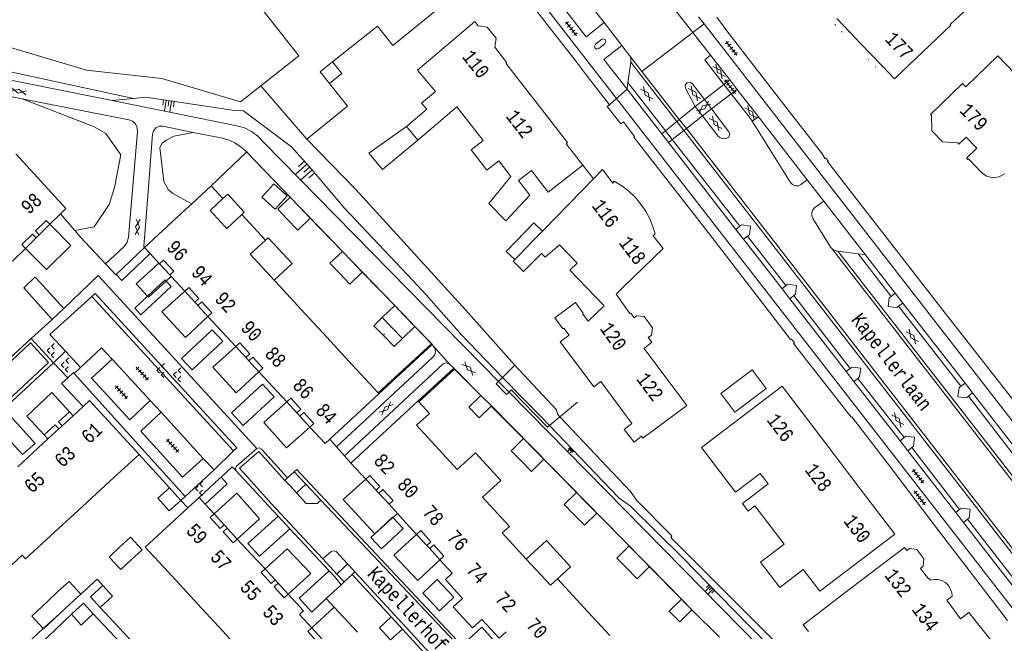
# Model space of a CAD drawing. Header units: metres. Extents: x 196790 to 198335, y 354523 to 356036.
# Tile 43 of 105: x 197408 to 197535, y 354976 to 355054. Entities that reach past the tile are written whole.
import ezdxf

# ---------------------------------------------------------------- set-up
doc = ezdxf.new("R2010")
doc.units = ezdxf.units.M
for name, pattern in [('DGN Style 1', [1.160006, 0.00193, -1.158076]), ('DGN Style 2', [186.027128, 111.616277, -74.410851]), ('DGN Style 3', [260.437979, 186.027128, -74.410851])]:
    doc.linetypes.add(name, pattern=pattern)
for name, color, linetype, lineweight in [('afdak', 252, 'DGN Style 2', 18), ('bij- of bedrijfsgebouw', 252, 'Continuous', 18), ('carport', 252, 'Continuous', 18), ('cultuurscheiding', 252, 'Continuous', 18), ('functiescheiding', 252, 'Continuous', 18), ('heg of haag', 252, 'Continuous', 18), ('hoofdgebouw', 252, 'Continuous', 18), ('hoofdgebouw maaiveld', 252, 'Continuous', 18), ('huisnummer BAG', 252, 'Continuous', 18), ('kant asfaltverharding', 252, 'Continuous', 18), ('kant keiverharding', 252, 'Continuous', 18), ('kant klinkerverharding', 252, 'Continuous', 18), ('kant muur (extern)', 252, 'Continuous', 18), ('kant tegelverharding', 252, 'Continuous', 18), ('molgoot', 252, 'DGN Style 3', 18), ('overbouw', 252, 'Continuous', 18), ('overig WOZ', 252, 'DGN Style 1', 18), ('overige afscheidingen', 252, 'Continuous', 18), ('schutting', 252, 'Continuous', 18), ('straatnaam', 252, 'Continuous', 18), ('taludlijn', 252, 'Continuous', 18), ('taludsymbool', 252, 'Continuous', 18), ('tussenmuur WOZ', 252, 'DGN Style 1', 18), ('verh asfaltsymbool', 2, 'Continuous', 0), ('verh keisymbool', 2, 'Continuous', 0), ('verh tegelsymbool', 2, 'Continuous', 0), ('vlakafsluiter grijs', 252, 'DGN Style 2', 18), ('vlakafsluiter groen', 252, 'DGN Style 2', 18)]:
    doc.layers.add(name, color=color, linetype=linetype, lineweight=lineweight)
doc.styles.add('Style-Courier New', font='cour.ttf')

# ---------------------------------------------------------------- blocks, each defined once
blk = doc.blocks.new('TA')
at = {"layer": 'taludsymbool', "linetype": 'Continuous', "lineweight": 0}
for p, q in [((-0.5, 0), (-0.5, -0.5)), ((-0.25, 0), (-0.25, -1)), ((0, 0), (0, -0.5)), ((0.25, 0), (0.25, -1)), ((0.5, 0), (0.5, -0.5))]:
    blk.add_line(p, q, dxfattribs=at)
blk = doc.blocks.new('S612')
at = {"layer": 'verh asfaltsymbool', "color": 252}
for p, q in [((-0.99, -0.26), (0.01, 0.24)), ((0.01, -0.26), (-0.99, 0.24)), ((0.01, 0.24), (1.01, -0.26)), ((1.01, 0.24), (0.01, -0.26))]:
    blk.add_line(p, q, dxfattribs=at)
blk = doc.blocks.new('S651')
at = {"layer": 'verh keisymbool', "color": 7, "linetype": 'Continuous', "lineweight": 0}
for p, q in [((-0.41, 0.75), (-0.41, 0.25)), ((0.09, 0.25), (-0.41, 0.25)), ((-0.41, -0.05), (-0.41, -0.55)), ((-0.41, -0.55), (0.09, -0.55)), ((0.39, -0.05), (0.39, -0.55)), ((0.39, -0.55), (0.89, -0.55))]:
    blk.add_line(p, q, dxfattribs=at)
at = {"layer": 'verh keisymbool', "color": 7, "linetype": 'Continuous', "lineweight": 0, "flags": 128}
blk.add_lwpolyline([(-0.41, -0.05), (-0.41, -0.05), (-0.41, -0.55), (-0.41, -0.55), (-0.41, -0.05)], close=True, dxfattribs=at)
blk = doc.blocks.new('S642')
at = {"layer": 'verh tegelsymbool', "color": 252}
for p, q in [((-1.12, 0), (1.12, 0)), ((-0.9, -0.25), (-0.9, 0.25)), ((-0.45, -0.25), (-0.45, 0.25)), ((0, -0.25), (0, 0.25)), ((0.45, -0.25), (0.45, 0.25)), ((0.9, -0.25), (0.9, 0.25))]:
    blk.add_line(p, q, dxfattribs=at)

msp = doc.modelspace()

# ---------------------------------------------------------------- linework, layer by layer
at = {"layer": 'afdak'}
for p, q in [((197439.215, 355031.491), (197440.762, 355033.202)), ((197440.762, 355033.202), (197442.449, 355031.678)), ((197440.902, 355029.966), (197439.215, 355031.491)), ((197442.449, 355031.678), (197440.902, 355029.966))]:
    msp.add_line(p, q, dxfattribs=at)
at = {"layer": 'afdak', "flags": 128}
for points in [[(197447.911, 355046.151), (197449.51, 355047.423), (197448.315, 355048.925)], [(197459.288, 355038.868), (197454.774, 355035.053), (197452.989, 355037.165), (197457.829, 355040.594)], [(197434.187, 355031.313), (197434.803, 355031.889), (197436.938, 355029.573), (197436.624, 355029.279)], [(197471.798, 355023.454), (197470.713, 355024.494), (197474.25, 355028.182), (197475.359, 355027.118)], [(197439.678, 355025.967), (197440.016, 355026.279), (197443.1, 355022.933), (197440.799, 355020.812)], [(197454.73, 355015.989), (197453.641, 355014.94), (197454.836, 355013.7)], [(197454.836, 355013.7), (197456.241, 355012.24), (197457.33, 355013.289)], [(197473.294, 354984.854), (197475.876, 354987.242), (197478.991, 354983.875), (197477.317, 354982.327)]]:
    msp.add_lwpolyline(points, dxfattribs=at)
at = {"layer": 'bij- of bedrijfsgebouw'}
for p, q in [((197444.037, 355030.252), (197442.835, 355031.499)), ((197445.437, 355028.8), (197444.037, 355030.252)), ((197450.768, 355023.278), (197449.577, 355024.52)), ((197452.149, 355021.839), (197450.768, 355023.278)), ((197456.329, 355017.529), (197454.73, 355015.989)), ((197457.506, 355016.311), (197456.329, 355017.529)), ((197454.73, 355015.989), (197455.906, 355014.768)), ((197458.929, 355014.84), (197457.506, 355016.311)), ((197455.906, 355014.768), (197457.33, 355013.289)), ((197457.33, 355013.289), (197458.929, 355014.84)), ((197474.173, 354999.124), (197472.928, 355000.388)), ((197475.558, 354997.718), (197474.173, 354999.124)), ((197428.753, 354992.416), (197427.293, 354994.04)), ((197480.885, 354992.297), (197479.747, 354993.458)), ((197482.366, 354990.787), (197480.885, 354992.297)), ((197487.696, 354985.368), (197486.533, 354986.555)), ((197489.152, 354983.884), (197487.696, 354985.368)), ((197412.953, 354980.7), (197411.601, 354979.447)), ((197414.463, 354979.059), (197415.862, 354980.345)), ((197494.617, 354978.31), (197493.279, 354979.672)), ((197413.111, 354977.816), (197414.463, 354979.059))]:
    msp.add_line(p, q, dxfattribs=at)
at = {"layer": 'bij- of bedrijfsgebouw', "flags": 128}
for points in [[(197442.835, 355031.499), (197441.245, 355029.958), (197442.443, 355028.715)], [(197442.443, 355028.715), (197443.846, 355027.259), (197445.437, 355028.8)], [(197449.577, 355024.52), (197447.978, 355022.979), (197449.165, 355021.732)], [(197449.165, 355021.732), (197450.548, 355020.279), (197452.149, 355021.839)], [(197478.131, 355014.629), (197478.011, 355014.539), (197476.967, 355015.931), (197479.623, 355017.923), (197480.643, 355016.563), (197480.547, 355016.491)], [(197498.362, 355006.181), (197502.39, 355009.245), (197504.218, 355006.841), (197500.191, 355003.777), (197498.362, 355006.181)], [(197467.439, 355005.949), (197465.899, 355004.438), (197467.204, 355003.069), (197468.754, 355004.546)], [(197468.754, 355004.546), (197468.798, 355004.588), (197467.439, 355005.949)], [(197472.928, 355000.388), (197471.349, 354998.827), (197472.574, 354997.583)], [(197472.574, 354997.583), (197473.979, 354996.157), (197475.558, 354997.718)], [(197427.293, 354994.04), (197425.803, 354992.701), (197427.263, 354991.076), (197428.753, 354992.416)], [(197479.747, 354993.458), (197478.158, 354991.906), (197479.299, 354990.742)], [(197479.299, 354990.742), (197480.786, 354989.225), (197482.366, 354990.787)], [(197420.862, 354986.375), (197422.279, 354987.682), (197423.778, 354986.052), (197422.363, 354984.742)], [(197420.862, 354986.375), (197419.505, 354985.123), (197421.014, 354983.493), (197422.363, 354984.742)], [(197486.533, 354986.555), (197484.955, 354984.993), (197486.111, 354983.814)], [(197486.111, 354983.814), (197487.573, 354982.322), (197489.152, 354983.884)], [(197415.862, 354980.345), (197414.341, 354981.986), (197412.953, 354980.7)], [(197418.375, 354978.625), (197417.114, 354979.997), (197418.701, 354981.454)], [(197418.701, 354981.454), (197419.962, 354980.082), (197418.375, 354978.625)], [(197411.023, 354975.896), (197409.544, 354977.496), (197411.601, 354979.447)], [(197414.645, 354977.744), (197416.19, 354979.169), (197417.471, 354977.78)], [(197493.279, 354979.672), (197491.71, 354978.123), (197493.069, 354976.763), (197494.617, 354978.31)], [(197413.111, 354977.816), (197411.04, 354975.877), (197411.023, 354975.896)], [(197417.471, 354977.78), (197415.926, 354976.356), (197414.645, 354977.744)]]:
    msp.add_lwpolyline(points, dxfattribs=at)
at = {"layer": 'carport'}
for p, q in [((197426.875, 355020.696), (197427.509, 355021.279)), ((197456.075, 354990.205), (197456.668, 354990.745)), ((197453.751, 354988.089), (197456.075, 354990.205)), ((197453.749, 354988.091), (197453.75, 354988.09)), ((197453.75, 354988.09), (197453.751, 354988.089)), ((197448.523, 354978.676), (197445.626, 354976)), ((197451.543, 354975.448), (197448.523, 354978.676))]:
    msp.add_line(p, q, dxfattribs=at)
at = {"layer": 'carport', "flags": 128}
for points in [[(197411.879, 355028.009), (197414.568, 355025.292), (197411.426, 355022.183), (197408.737, 355024.9)], [(197425.908, 355023.016), (197422.994, 355020.337), (197424.475, 355018.726)], [(197424.475, 355018.726), (197424.593, 355018.598), (197426.875, 355020.696)], [(197429.259, 355019.382), (197426.298, 355016.726), (197429.36, 355013.406), (197432.255, 355016.132)], [(197435.835, 355012.25), (197432.87, 355009.59), (197435.893, 355006.299), (197438.831, 355009)], [(197414.393, 355003.842), (197412.122, 355006.314), (197408.917, 355003.269), (197411.141, 355000.849)], [(197442.404, 355005.125), (197439.448, 355002.474), (197442.398, 354999.201), (197445.4, 355001.875)], [(197452.61, 354995.171), (197449.674, 354992.514), (197453.749, 354988.091)], [(197436.031, 354987.414), (197438.903, 354990.044), (197435.959, 354993.341), (197433.057, 354990.684)], [(197459.149, 354988.023), (197456.208, 354985.348), (197459.308, 354982.081), (197462.149, 354984.777)], [(197442.595, 354980.327), (197445.494, 354982.983), (197442.461, 354986.198), (197439.619, 354983.595)]]:
    msp.add_lwpolyline(points, dxfattribs=at)
at = {"layer": 'cultuurscheiding'}
for p, q in [((197429.302, 354992.921), (197414.996, 355008.793)), ((197443.654, 354993.389), (197444.877, 354994.5)), ((197449.879, 354983.911), (197450.23, 354984.223)), ((197448.869, 354982.927), (197449.879, 354983.911))]:
    msp.add_line(p, q, dxfattribs=at)
at = {"layer": 'cultuurscheiding', "flags": 128}
for points in [[(197415.074, 355027.218), (197417.571, 355027.697), (197419.536, 355030.575), (197420.204, 355032.733), (197421.043, 355036.939), (197419.082, 355039.716), (197417.502, 355040.632), (197408.317, 355044.17)], [(197430.183, 355030.655), (197427.747, 355031.995), (197427.112, 355032.489), (197426.557, 355033.502), (197426.068, 355037.905), (197426.331, 355038.45), (197426.855, 355038.865), (197427.844, 355039.363), (197430.363, 355039.858)]]:
    msp.add_lwpolyline(points, dxfattribs=at)
at = {"layer": 'functiescheiding'}
for p, q in [((197494.767, 355052.728), (197486.326, 355063.444)), ((197496.243, 355044.084), (197498.752, 355046.043)), ((197496.243, 355044.084), (197497.171, 355042.899)), ((197497.171, 355042.899), (197499.691, 355044.838)), ((197495.062, 355043.2), (197493.01, 355041.52)), ((197495.062, 355043.2), (197496.023, 355041.994)), ((197493.01, 355041.52), (197492.688, 355041.256)), ((197496.023, 355041.994), (197493.922, 355040.344)), ((197491.228, 355040.062), (197490.743, 355039.664)), ((197492.688, 355041.256), (197491.228, 355040.062)), ((197493.595, 355040.087), (197492.114, 355038.924)), ((197493.922, 355040.344), (197493.595, 355040.087)), ((197492.114, 355038.924), (197491.619, 355038.536)), ((197413.892, 355011.638), (197412.337, 355010.148)), ((197424.816, 355005.278), (197419.921, 355010.631)), ((197431.647, 354997.839), (197426.202, 355003.801))]:
    msp.add_line(p, q, dxfattribs=at)
at = {"layer": 'heg of haag'}
msp.add_line((197494.617, 354978.31), (197498.205, 354974.776), dxfattribs=at)
at = {"layer": 'hoofdgebouw'}
for p, q in [((197514.901, 355052.874), (197513.319, 355054.53)), ((197516.473, 355051.23), (197514.901, 355052.874)), ((197517.624, 355050.027), (197516.473, 355051.23)), ((197443.949, 355049.724), (197439.091, 355045.861)), ((197519.206, 355048.372), (197517.624, 355050.027)), ((197439.091, 355045.861), (197444.985, 355038.994)), ((197464.345, 355043.142), (197459.288, 355038.868)), ((197467.715, 355038.809), (197464.345, 355043.142)), ((197457.829, 355040.594), (197459.288, 355038.868)), ((197469.764, 355036.173), (197471.309, 355034.187)), ((197481.966, 355033.878), (197475.632, 355027.391)), ((197432.667, 355032.955), (197430.183, 355030.655)), ((197434.187, 355031.313), (197432.667, 355032.955)), ((197429.379, 355029.91), (197424.078, 355025.001)), ((197430.183, 355030.655), (197429.379, 355029.91)), ((197413.248, 355029.364), (197411.879, 355028.009)), ((197434.674, 355027.456), (197436.624, 355029.279)), ((197436.624, 355029.279), (197439.678, 355025.967)), ((197434.674, 355027.456), (197434.433, 355027.717)), ((197475.359, 355027.118), (197475.632, 355027.391)), ((197410.109, 355026.258), (197410.301, 355026.448)), ((197410.301, 355026.448), (197410.507, 355026.652)), ((197408.737, 355024.9), (197407.073, 355023.256)), ((197424.078, 355025.001), (197424.793, 355024.225)), ((197439.678, 355025.967), (197437.715, 355024.157)), ((197473.882, 355025.59), (197471.798, 355023.454)), ((197477.568, 355025.38), (197479.863, 355022.997)), ((197424.793, 355024.225), (197425.908, 355023.016)), ((197440.799, 355020.812), (197437.715, 355024.157)), ((197425.908, 355023.016), (197426.017, 355022.898)), ((197471.798, 355023.454), (197471.585, 355023.236)), ((197485.94, 355020.09), (197488.376, 355022.416)), ((197427.325, 355021.479), (197427.482, 355021.309)), ((197427.482, 355021.309), (197427.509, 355021.279)), ((197427.509, 355021.279), (197429.259, 355019.382)), ((197441.004, 355020.589), (197440.799, 355020.812)), ((197444.286, 355017.029), (197441.004, 355020.589)), ((197485.94, 355020.09), (197484.859, 355018.986)), ((197430.765, 355017.749), (197430.567, 355017.963)), ((197430.947, 355017.551), (197430.765, 355017.749)), ((197432.255, 355016.132), (197434.054, 355014.181)), ((197447.575, 355013.462), (197444.286, 355017.029)), ((197434.054, 355014.181), (197435.835, 355012.25)), ((197450.857, 355009.901), (197447.575, 355013.462)), ((197437.336, 355010.621), (197437.143, 355010.831)), ((197437.336, 355010.621), (197437.523, 355010.419)), ((197450.857, 355009.901), (197454.185, 355006.292)), ((197438.831, 355009), (197440.625, 355007.054)), ((197440.625, 355007.054), (197442.404, 355005.125)), ((197482.881, 355007.729), (197486.91, 355002.345)), ((197454.296, 355006.172), (197447.951, 355000.323)), ((197454.185, 355006.292), (197454.296, 355006.172)), ((197416.168, 355004.524), (197414.868, 355003.328)), ((197450.684, 354997.228), (197459.348, 355005.234)), ((197459.348, 355005.234), (197459.456, 355005.116)), ((197443.908, 355003.494), (197443.712, 355003.706)), ((197444.092, 355003.294), (197443.908, 355003.494)), ((197413.236, 355001.826), (197413.448, 355002.021)), ((197413.036, 355001.642), (197413.236, 355001.826)), ((197488.149, 355000.688), (197488.332, 355000.444)), ((197516.183, 354994.101), (197510.391, 355001.716)), ((197409.67, 354998.545), (197411.616, 355000.335)), ((197464.388, 354996.395), (197461.114, 354999.955)), ((197407.737, 354996.767), (197409.67, 354998.545)), ((197423.376, 354998.335), (197419.624, 354994.883)), ((197450.684, 354997.228), (197452.61, 354995.171)), ((197416.057, 354991.602), (197419.624, 354994.883)), ((197453.917, 354993.751), (197454.128, 354993.524)), ((197454.128, 354993.524), (197454.297, 354993.34)), ((197429.667, 354991.463), (197431.113, 354992.795)), ((197431.113, 354992.795), (197431.888, 354991.954)), ((197431.888, 354991.954), (197433.057, 354990.684)), ((197455.598, 354991.914), (197456.668, 354990.745)), ((197412.489, 354988.321), (197416.057, 354991.602)), ((197456.668, 354990.745), (197457.393, 354989.956)), ((197457.393, 354989.956), (197459.149, 354988.023)), ((197434.553, 354989.037), (197434.355, 354989.255)), ((197434.553, 354989.037), (197434.732, 354988.841)), ((197473.294, 354984.854), (197470.199, 354988.219)), ((197437.839, 354985.491), (197436.031, 354987.414)), ((197437.839, 354985.491), (197439.619, 354983.595)), ((197460.668, 354986.411), (197460.477, 354986.622)), ((197460.853, 354986.207), (197460.668, 354986.411)), ((197404.939, 354982.272), (197408.289, 354985.36)), ((197462.149, 354984.777), (197463.753, 354983.029)), ((197476.394, 354981.485), (197473.294, 354984.854)), ((197430.907, 354979.108), (197427.632, 354982.664)), ((197441.124, 354981.943), (197440.918, 354982.169)), ((197441.124, 354981.943), (197441.295, 354981.754)), ((197477.317, 354982.327), (197476.394, 354981.485)), ((197480.766, 354978.573), (197477.317, 354982.327)), ((197430.907, 354979.108), (197434.183, 354975.551)), ((197484.038, 354975.013), (197480.766, 354978.573)), ((197445.626, 354976), (197444.055, 354977.701)), ((197437.251, 354972.22), (197434.183, 354975.551))]:
    msp.add_line(p, q, dxfattribs=at)
at = {"layer": 'hoofdgebouw', "flags": 128}
for points in [[(197525.385, 355059.955), (197525.431, 355059.906), (197529.869, 355064.121), (197532.231, 355061.634), (197527.779, 355057.405), (197529.673, 355055.411), (197527.926, 355053.751), (197528.002, 355053.671), (197520.759, 355046.747), (197519.206, 355048.372)], [(197448.315, 355048.925), (197454.109, 355053.531), (197456.096, 355051.048), (197463.882, 355057.389), (197463.641, 355057.751), (197463.915, 355057.953), (197463.396, 355059.879), (197461.648, 355060.828), (197461.388, 355060.645), (197459.94, 355062.446), (197459.852, 355062.403)], [(197444.886, 355059.612), (197439.504, 355055.391), (197443.949, 355049.724)], [(197470.791, 355048.617), (197470.696, 355048.739), (197470.785, 355048.82), (197469.222, 355050.851), (197469.395, 355051.994), (197468.249, 355053.431), (197467.066, 355053.591), (197466.672, 355054.143), (197459.264, 355047.882), (197461.581, 355045.14), (197459.801, 355043.636), (197460.479, 355042.834), (197457.829, 355040.594)], [(197447.911, 355046.151), (197446.711, 355047.65), (197448.315, 355048.925)], [(197538.52, 355045.112), (197534.084, 355049.719), (197529.942, 355045.731), (197529.526, 355046.163), (197525.382, 355042.177), (197525.542, 355042.033), (197525.581, 355040.058), (197526.933, 355038.617), (197528.909, 355038.517), (197529.065, 355038.348), (197529.983, 355039.231), (197531.349, 355037.815), (197530.018, 355036.521), (197530.163, 355036.347), (197530.29, 355036.464), (197531.986, 355034.666)], [(197470.791, 355048.617), (197478.617, 355038.553), (197478.421, 355038.382), (197480.583, 355035.636)], [(197444.985, 355038.994), (197450.26, 355043.215), (197447.911, 355046.151)], [(197469.764, 355036.173), (197468.211, 355034.967), (197466.201, 355037.597), (197467.715, 355038.809)], [(197413.248, 355029.364), (197413.926, 355030.035), (197407.516, 355037.038), (197407.469, 355036.994)], [(197480.583, 355035.636), (197476.119, 355032.168), (197473.966, 355034.94), (197472.28, 355033.631)], [(197488.032, 355030.64), (197487.306, 355031.496), (197486.489, 355032.276), (197485.594, 355032.965), (197484.638, 355033.553), (197484.426, 355033.318), (197483.108, 355035.055), (197481.966, 355033.878)], [(197472.28, 355033.631), (197473.749, 355031.776), (197470.649, 355028.466), (197468.463, 355030.706), (197471.309, 355034.187)], [(197531.986, 355034.666), (197532.612, 355034.206), (197533.421, 355033.996), (197534.25, 355034.111), (197534.925, 355034.495)], [(197434.433, 355027.717), (197432.539, 355029.772), (197434.187, 355031.313)], [(197488.032, 355030.64), (197488.64, 355029.752), (197489.159, 355028.803), (197489.579, 355027.806), (197489.895, 355026.777), (197489.627, 355026.535), (197490.937, 355024.881), (197488.376, 355022.416)], [(197473.882, 355025.59), (197473.859, 355025.613), (197475.359, 355027.118)], [(197477.568, 355025.38), (197475.722, 355023.765), (197475.231, 355024.252)], [(197471.585, 355023.236), (197472.945, 355021.909), (197475.231, 355024.252)], [(197483.317, 355017.489), (197478.921, 355022.109), (197479.863, 355022.997)], [(197484.859, 355018.986), (197486.637, 355016.496), (197486.747, 355016.548), (197487.177, 355015.94), (197487.529, 355016.207), (197488.498, 355016.119), (197489.551, 355014.662), (197489.421, 355013.71), (197489.014, 355013.433), (197489.482, 355012.829), (197488.47, 355012.009)], [(197480.547, 355016.491), (197481.28, 355015.514), (197483.317, 355017.489)], [(197482.881, 355007.729), (197481.992, 355007.064), (197477.661, 355012.853), (197478.814, 355013.716), (197478.131, 355014.629)], [(197488.332, 355000.444), (197493.968, 355004.662), (197488.47, 355012.009)], [(197510.391, 355001.716), (197506.264, 355007.141), (197495.885, 354999.246), (197500.274, 354993.476), (197503.442, 354995.886)], [(197416.168, 355004.524), (197416.988, 355005.278), (197423.376, 354998.335)], [(197459.456, 355005.116), (197460.821, 355003.633), (197459.145, 355002.097), (197461.114, 354999.955)], [(197488.149, 355000.688), (197487.183, 354999.933), (197485.909, 355001.563), (197486.91, 355002.345)], [(197447.951, 355000.323), (197447.346, 354999.765), (197445.4, 355001.875)], [(197467.655, 354992.841), (197469.997, 354994.994), (197466.73, 354998.548), (197464.388, 354996.395)], [(197506.512, 354986.778), (197502.758, 354991.712), (197501.891, 354991.052), (197501.158, 354992.015), (197504.469, 354994.536), (197503.442, 354995.886)], [(197506.512, 354986.778), (197503.48, 354984.471), (197505.963, 354981.208), (197509.003, 354983.521), (197511.14, 354980.712), (197520.786, 354988.05), (197516.183, 354994.101)], [(197470.199, 354988.219), (197471.121, 354989.073), (197467.655, 354992.841)], [(197427.632, 354982.664), (197424.18, 354986.411), (197429.667, 354991.463)], [(197412.489, 354988.321), (197408.744, 354984.876), (197408.289, 354985.36)], [(197514.202, 354980.382), (197522.025, 354986.368), (197522.326, 354985.975), (197522.687, 354986.207), (197523.649, 354986.077), (197524.553, 354984.895), (197524.446, 354983.942), (197524.099, 354983.644), (197525.13, 354982.31)], [(197463.753, 354983.029), (197462.862, 354982.219), (197465.076, 354979.773), (197463.875, 354978.685), (197465.121, 354977.331)], [(197529.266, 354977.164), (197527.49, 354979.554), (197528.181, 354980.067), (197528.144, 354980.52), (197527.994, 354980.991), (197527.72, 354981.441), (197527.33, 354981.819), (197526.857, 354982.087), (197526.349, 354982.223), (197525.854, 354982.233), (197525.409, 354982.141), (197525.196, 354982.37), (197525.13, 354982.31)], [(197509.653, 354975.521), (197508.986, 354976.391), (197514.202, 354980.382)], [(197442.595, 354980.327), (197444.565, 354978.186), (197444.055, 354977.701)], [(197529.266, 354977.164), (197530.329, 354977.954), (197533.686, 354973.744), (197528.173, 354969.228)], [(197465.121, 354977.331), (197466.36, 354975.985), (197467.557, 354977.088), (197469.775, 354974.67), (197470.705, 354975.498)]]:
    msp.add_lwpolyline(points, dxfattribs=at)
at = {"layer": 'hoofdgebouw maaiveld'}
for p, q in [((197414.393, 355003.842), (197414.868, 355003.328)), ((197411.141, 355000.849), (197411.616, 355000.335))]:
    msp.add_line(p, q, dxfattribs=at)
at = {"layer": 'hoofdgebouw maaiveld', "flags": 128}
for points in [[(197410.507, 355026.652), (197410.014, 355027.148), (197411.386, 355028.505), (197411.879, 355028.009)], [(197410.109, 355026.258), (197409.616, 355026.754), (197408.243, 355025.397), (197408.737, 355024.9)], [(197426.017, 355022.898), (197426.538, 355023.366), (197427.846, 355021.947), (197427.325, 355021.479)], [(197430.567, 355017.963), (197431.081, 355018.438), (197429.773, 355019.857), (197429.259, 355019.382)], [(197432.255, 355016.132), (197432.769, 355016.608), (197431.46, 355018.027), (197430.947, 355017.551)], [(197437.143, 355010.831), (197437.657, 355011.306), (197436.348, 355012.725), (197435.835, 355012.25)], [(197437.523, 355010.419), (197438.036, 355010.895), (197439.345, 355009.476), (197438.831, 355009)], [(197443.712, 355003.706), (197444.226, 355004.182), (197442.918, 355005.601), (197442.404, 355005.125)], [(197413.448, 355002.021), (197412.973, 355002.535), (197414.393, 355003.842)], [(197445.4, 355001.875), (197445.914, 355002.351), (197444.605, 355003.77), (197444.092, 355003.294)], [(197413.036, 355001.642), (197412.561, 355002.156), (197411.141, 355000.849)], [(197452.61, 354995.171), (197453.119, 354995.644), (197454.43, 354994.228), (197453.917, 354993.751)], [(197454.297, 354993.34), (197454.81, 354993.817), (197456.121, 354992.4), (197455.598, 354991.914)], [(197433.057, 354990.684), (197432.539, 354990.209), (197433.838, 354988.782), (197434.355, 354989.255)], [(197434.732, 354988.841), (197434.215, 354988.368), (197435.515, 354986.941), (197436.031, 354987.414)], [(197460.477, 354986.622), (197460.995, 354987.093), (197459.7, 354988.524), (197459.149, 354988.023)], [(197462.149, 354984.777), (197462.666, 354985.247), (197461.371, 354986.678), (197460.853, 354986.207)], [(197439.619, 354983.595), (197439.102, 354983.123), (197440.402, 354981.696), (197440.918, 354982.169)], [(197441.295, 354981.754), (197440.779, 354981.282), (197442.078, 354979.855), (197442.595, 354980.327)], [(197445.626, 354976), (197445.112, 354975.524), (197446.422, 354974.106), (197446.935, 354974.582)]]:
    msp.add_lwpolyline(points, dxfattribs=at)
at = {"layer": 'kant asfaltverharding'}
for p, q in [((197478.355, 355060.401), (197483.327, 355053.995)), ((197483.327, 355053.995), (197485.597, 355051.07)), ((197495.483, 355054.755), (197496.199, 355053.822)), ((197494.767, 355052.728), (197496.199, 355053.822)), ((197497.039, 355049.802), (197494.767, 355052.728)), ((197485.597, 355051.07), (197486.594, 355049.782)), ((197486.594, 355049.782), (197488.201, 355047.712)), ((197492.688, 355041.256), (197486.754, 355048.9)), ((197488.201, 355047.712), (197493.01, 355041.52)), ((197491.228, 355040.062), (197486.397, 355046.266)), ((197499.691, 355044.838), (197498.752, 355046.043)), ((197496.243, 355044.084), (197495.062, 355043.2)), ((197497.171, 355042.899), (197496.023, 355041.994)), ((197493.01, 355041.52), (197493.922, 355040.344)), ((197503.203, 355041.853), (197502.398, 355041.291)), ((197492.114, 355038.924), (197491.228, 355040.062)), ((197493.595, 355040.087), (197492.688, 355041.256)), ((197593.377, 354911.546), (197493.595, 355040.087)), ((197493.922, 355040.344), (197594.219, 354911.18)), ((197500.821, 355027.744), (197492.114, 355038.924)), ((197437.275, 355037.326), (197437.37, 355037.226)), ((197501.82, 355026.463), (197506.757, 355020.103)), ((197424.078, 355025.001), (197420.425, 355021.532)), ((197598.397, 354914.448), (197512.681, 355024.881)), ((197513.463, 355024.551), (197516.065, 355024.205)), ((197598.229, 354915.338), (197513.463, 355024.551)), ((197516.065, 355024.205), (197520.312, 355018.712)), ((197420.425, 355021.532), (197420.384, 355021.493)), ((197507.758, 355018.819), (197515.052, 355009.435)), ((197521.273, 355017.434), (197529.286, 355007.124)), ((197461.168, 355012.507), (197461.296, 355012.361)), ((197463.382, 355009.997), (197463.779, 355009.615)), ((197463.779, 355009.615), (197463.928, 355009.466)), ((197469.728, 355007.748), (197471.064, 355006.389)), ((197516.04, 355008.15), (197521.995, 355000.52)), ((197471.064, 355006.389), (197503.41, 354973.499)), ((197530.292, 355005.846), (197536.314, 354998.039)), ((197522.993, 354999.233), (197529.154, 354991.265)), ((197530.163, 354989.979), (197537.487, 354980.571))]:
    msp.add_line(p, q, dxfattribs=at)
at = {"layer": 'kant asfaltverharding', "flags": 128}
for points in [[(197498.752, 355046.043), (197496.292, 355049.202), (197497.039, 355049.802)], [(197419.895, 355043.945), (197402.289, 355047.478), (197401.078, 355047.662)], [(197486.754, 355048.9), (197486.391, 355046.273), (197486.397, 355046.266)], [(197400.593, 355045.83), (197405.014, 355044.818), (197408.317, 355044.17)], [(197495.062, 355043.2), (197493.832, 355045.535), (197493.772, 355045.925), (197493.997, 355046.249), (197494.383, 355046.331), (197494.719, 355046.125), (197496.243, 355044.084)], [(197408.317, 355044.17), (197422.055, 355041.475), (197422.518, 355041.295), (197422.913, 355040.937), (197423.147, 355040.459), (197423.192, 355039.964), (197422.451, 355031.435)], [(197419.895, 355043.945), (197435.982, 355040.716), (197436.943, 355040.433), (197437.854, 355039.978), (197438.669, 355039.368), (197439.352, 355038.635), (197469.728, 355007.748)], [(197502.398, 355041.291), (197502.172, 355041.653), (197499.691, 355044.838)], [(197496.023, 355041.994), (197497.979, 355039.416), (197498.267, 355039.169), (197498.656, 355039.04), (197499.065, 355039.075), (197499.402, 355039.249), (197499.522, 355039.592), (197499.408, 355039.938), (197497.171, 355042.899)], [(197424.538, 355032.232), (197425.114, 355039.632), (197425.237, 355040.061), (197425.553, 355040.434), (197425.998, 355040.637), (197426.444, 355040.639), (197430.363, 355039.858)], [(197502.398, 355041.291), (197507.34, 355033.386), (197507.593, 355033.119), (197507.964, 355032.963), (197508.366, 355032.978), (197508.696, 355033.14), (197509.492, 355033.75)], [(197430.363, 355039.858), (197433.919, 355039.149), (197434.847, 355038.891), (197435.735, 355038.492), (197436.553, 355037.964), (197437.275, 355037.326)], [(197437.37, 355037.226), (197444.048, 355030.262), (197450.778, 355023.289), (197457.517, 355016.321), (197458.929, 355014.84)], [(197422.451, 355031.435), (197422.009, 355026.339), (197421.832, 355025.695), (197421.436, 355025.157), (197419.055, 355022.922)], [(197424.078, 355025.001), (197423.986, 355025.137), (197424.538, 355032.232)], [(197512.681, 355024.881), (197512.56, 355025.035), (197510.219, 355028.767), (197510.081, 355029.114), (197510.082, 355029.515), (197510.237, 355029.886), (197510.498, 355030.152), (197511.653, 355030.966)], [(197500.821, 355027.744), (197501.052, 355027.923), (197502.187, 355027.772), (197502.045, 355026.648), (197501.82, 355026.463)], [(197506.757, 355020.103), (197506.984, 355020.268), (197508.118, 355020.133), (197507.988, 355018.996), (197507.758, 355018.819)], [(197520.312, 355018.712), (197520.073, 355018.54), (197519.951, 355017.398), (197521.053, 355017.278), (197521.273, 355017.434)], [(197458.929, 355014.84), (197461.062, 355012.628), (197461.168, 355012.507)], [(197448.819, 354999.341), (197461.253, 355010.875), (197461.487, 355011.193), (197461.587, 355011.609), (197461.511, 355012.03), (197461.296, 355012.361)], [(197449.843, 354998.181), (197462.573, 355010.014), (197462.981, 355010.169), (197463.382, 355009.997)], [(197515.052, 355009.435), (197515.286, 355009.61), (197516.412, 355009.448), (197516.265, 355008.369), (197516.04, 355008.15)], [(197463.928, 355009.466), (197467.449, 355005.96), (197468.808, 355004.599), (197474.183, 354999.135), (197487.706, 354985.379), (197494.628, 354978.32), (197498.216, 354974.786)], [(197529.286, 355007.124), (197529.097, 355006.915), (197528.935, 355005.789), (197530.054, 355005.655), (197530.292, 355005.846)], [(197521.995, 355000.52), (197522.21, 355000.683), (197523.345, 355000.551), (197523.204, 354999.41), (197522.993, 354999.233)], [(197529.154, 354991.265), (197529.384, 354991.434), (197530.527, 354991.297), (197530.385, 354990.174), (197530.163, 354989.979)]]:
    msp.add_lwpolyline(points, dxfattribs=at)
at = {"layer": 'kant keiverharding'}
for p, q in [((197417.283, 355018.712), (197435.555, 354998.823)), ((197412.16, 355015.748), (197413.683, 355017.154)), ((197409.475, 355013.27), (197412.16, 355015.748)), ((197415.82, 355009.557), (197413.892, 355011.638)), ((197412.337, 355010.148), (197414.174, 355008.231)), ((197414.996, 355008.793), (197415.82, 355009.557)), ((197416.168, 355004.524), (197413.36, 355007.483)), ((197433.038, 354996.352), (197429.302, 354992.921)), ((197433.69, 354995.186), (197431.113, 354992.795)), ((197433.939, 354995.417), (197433.69, 354995.186)), ((197429.302, 354992.921), (197428.753, 354992.416)), ((197428.753, 354992.416), (197429.667, 354991.463))]:
    msp.add_line(p, q, dxfattribs=at)
at = {"layer": 'kant keiverharding', "flags": 128}
for points in [[(197413.683, 355017.154), (197418.095, 355021.397), (197438.566, 354999.098)], [(197413.892, 355011.638), (197411.889, 355013.799), (197417.283, 355018.712)], [(197414.174, 355008.231), (197414.902, 355008.9), (197414.996, 355008.793)], [(197438.566, 354999.098), (197435.929, 354996.814), (197435.802, 354996.556), (197435.827, 354996.269)], [(197435.827, 354996.269), (197435.378, 354996.751), (197433.939, 354995.417)]]:
    msp.add_lwpolyline(points, dxfattribs=at)
at = {"layer": 'kant klinkerverharding'}
for p, q in [((197499.508, 355046.617), (197498.752, 355046.043)), ((197486.28, 355045.412), (197486.397, 355046.266)), ((197490.743, 355039.664), (197486.28, 355045.412)), ((197499.691, 355044.838), (197500.43, 355045.427)), ((197491.619, 355038.536), (197490.743, 355039.664)), ((197500.313, 355027.339), (197491.619, 355038.536)), ((197415.074, 355027.218), (197413.248, 355029.364)), ((197500.821, 355027.744), (197500.313, 355027.339)), ((197415.773, 355026.396), (197415.074, 355027.218)), ((197415.773, 355026.396), (197419.055, 355022.922)), ((197501.299, 355026.07), (197501.82, 355026.463)), ((197506.264, 355019.676), (197501.299, 355026.07)), ((197516.065, 355024.205), (197516.98, 355024.103)), ((197520.854, 355019.112), (197516.98, 355024.103)), ((197420.384, 355021.493), (197419.055, 355022.922)), ((197506.757, 355020.103), (197506.264, 355019.676)), ((197507.245, 355018.412), (197507.758, 355018.819)), ((197520.854, 355019.112), (197520.312, 355018.712)), ((197514.536, 355009.023), (197507.245, 355018.412)), ((197521.273, 355017.434), (197521.846, 355017.834)), ((197529.852, 355007.519), (197521.846, 355017.834)), ((197406.645, 355010.659), (197409.475, 355013.27)), ((197412.337, 355010.148), (197409.475, 355013.27)), ((197391.632, 354990.995), (197412.337, 355010.148)), ((197514.536, 355009.023), (197515.052, 355009.435)), ((197413.36, 355007.483), (197414.174, 355008.231)), ((197516.04, 355008.15), (197515.523, 355007.752)), ((197521.469, 355000.093), (197515.523, 355007.752)), ((197529.852, 355007.519), (197529.286, 355007.124)), ((197530.292, 355005.846), (197530.818, 355006.275)), ((197536.872, 354998.475), (197530.818, 355006.275)), ((197448.819, 354999.341), (197447.951, 355000.323)), ((197521.995, 355000.52), (197521.469, 355000.093)), ((197448.819, 354999.341), (197449.843, 354998.181)), ((197449.843, 354998.181), (197450.684, 354997.228)), ((197522.459, 354998.818), (197522.993, 354999.233)), ((197528.649, 354990.846), (197522.459, 354998.818)), ((197440.079, 354991.703), (197435.827, 354996.269)), ((197442.516, 354995.31), (197443.369, 354996.097)), ((197443.369, 354996.097), (197443.705, 354996.407)), ((197443.369, 354996.097), (197444.877, 354994.5)), ((197443.705, 354996.407), (197444.8, 354995.24)), ((197442.516, 354995.31), (197442.185, 354995.005)), ((197442.185, 354995.005), (197442.845, 354994.279)), ((197464.966, 354973.737), (197444.8, 354995.24)), ((197444.877, 354994.5), (197446.809, 354992.453)), ((197443.654, 354993.389), (197442.845, 354994.279)), ((197441.306, 354990.386), (197440.079, 354991.703)), ((197528.649, 354990.846), (197529.154, 354991.265)), ((197442.82, 354988.76), (197441.306, 354990.386)), ((197530.163, 354989.979), (197529.637, 354989.574)), ((197536.953, 354980.151), (197529.637, 354989.574)), ((197447.885, 354983.322), (197442.82, 354988.76)), ((197447.052, 354984.884), (197448.869, 354982.927)), ((197448.546, 354982.612), (197447.885, 354983.322)), ((197448.869, 354982.927), (197449.801, 354981.923)), ((197451.189, 354983.227), (197450.825, 354982.886)), ((197449.41, 354981.556), (197448.546, 354982.612)), ((197449.801, 354981.923), (197449.41, 354981.556)), ((197450.825, 354982.886), (197449.801, 354981.923)), ((197450.825, 354982.886), (197455.892, 354977.395)), ((197447.504, 354979.765), (197449.41, 354981.556)), ((197413.111, 354977.816), (197411.023, 354975.896)), ((197455.892, 354977.395), (197457.324, 354975.843)), ((197457.324, 354975.843), (197480.225, 354951.024))]:
    msp.add_line(p, q, dxfattribs=at)
at = {"layer": 'kant klinkerverharding', "flags": 128}
for points in [[(197486.594, 355049.782), (197486.761, 355049.413), (197486.768, 355049.008), (197486.754, 355048.9)], [(197512.681, 355024.881), (197512.944, 355024.67), (197513.268, 355024.576), (197513.463, 355024.551)], [(197424.793, 355024.225), (197421.145, 355020.758), (197420.425, 355021.532)], [(197413.683, 355017.154), (197410.059, 355021.118), (197409.954, 355021.188), (197408.515, 355019.838), (197412.16, 355015.748)], [(197426.875, 355020.696), (197427.522, 355020.001), (197423.592, 355016.343), (197422.814, 355017.179), (197424.475, 355018.726)], [(197424.475, 355018.726), (197426.743, 355020.837), (197426.875, 355020.696)], [(197432.784, 355014.403), (197434.151, 355012.944), (197430.206, 355009.25), (197428.839, 355010.71), (197432.784, 355014.403)], [(197439.264, 355007.391), (197440.78, 355005.749), (197436.799, 355002.074), (197435.283, 355003.716), (197439.264, 355007.391)], [(197404.705, 355002.281), (197406.318, 355003.763), (197407.692, 355002.275), (197409.969, 354999.761), (197408.355, 354998.324), (197404.705, 355002.281)], [(197442.516, 354995.31), (197439.142, 354999.022), (197438.873, 354999.207), (197438.566, 354999.098)], [(197431.888, 354991.954), (197434.721, 354994.57), (197433.939, 354995.417)], [(197446.809, 354992.453), (197446.347, 354992.019), (197444.899, 354992.019), (197443.654, 354993.389)], [(197441.306, 354990.386), (197437.412, 354986.884), (197438.896, 354985.233), (197442.82, 354988.76)], [(197456.075, 354990.205), (197457.408, 354988.784), (197454.616, 354986.169), (197453.252, 354987.625), (197453.75, 354988.09)], [(197453.75, 354988.09), (197456.043, 354990.24), (197456.075, 354990.205)], [(197447.052, 354984.884), (197448.128, 354985.851), (197448.43, 354985.923), (197448.779, 354985.83), (197450.23, 354984.223)], [(197447.885, 354983.322), (197444.002, 354979.83), (197445.637, 354978.012), (197447.504, 354979.765)], [(197461.82, 354982.211), (197463.941, 354979.944), (197462.081, 354978.203), (197459.96, 354980.47), (197461.82, 354982.211)], [(197455.892, 354977.395), (197454.363, 354975.994), (197455.789, 354974.437), (197457.324, 354975.843)], [(197464.966, 354973.737), (197467.578, 354976.082), (197469.603, 354973.793), (197467.128, 354971.432)]]:
    msp.add_lwpolyline(points, dxfattribs=at)
at = {"layer": 'kant muur (extern)'}
for p, q in [((197481.966, 355033.878), (197480.583, 355035.636)), ((197470.232, 355008.252), (197471.727, 355009.746)), ((197470.232, 355008.252), (197469.728, 355007.748)), ((197477.624, 355003.195), (197479.884, 355005.09)), ((197476.28, 355002.068), (197477.624, 355003.195)), ((197423.376, 354998.335), (197427.293, 354994.04))]:
    msp.add_line(p, q, dxfattribs=at)
at = {"layer": 'kant muur (extern)', "flags": 128}
for points in [[(197471.064, 355006.389), (197470.74, 355006.074), (197469.414, 355007.434), (197469.728, 355007.748)], [(197476.28, 355002.068), (197476.018, 355001.848), (197471.335, 355006.653), (197471.064, 355006.389)]]:
    msp.add_lwpolyline(points, dxfattribs=at)
at = {"layer": 'kant tegelverharding'}
for p, q in [((197643.037, 354864.624), (197496.199, 355053.822)), ((197499.508, 355046.617), (197497.039, 355049.802)), ((197500.43, 355045.427), (197499.508, 355046.617)), ((197503.203, 355041.853), (197500.43, 355045.427)), ((197570.425, 354934.11), (197484.931, 355044.212)), ((197509.492, 355033.75), (197503.203, 355041.853)), ((197511.653, 355030.966), (197509.492, 355033.75)), ((197516.98, 355024.103), (197511.653, 355030.966)), ((197501.299, 355026.07), (197500.313, 355027.339)), ((197507.245, 355018.412), (197506.264, 355019.676)), ((197521.846, 355017.834), (197520.854, 355019.112)), ((197515.523, 355007.752), (197514.536, 355009.023)), ((197530.818, 355006.275), (197529.852, 355007.519)), ((197424.816, 355005.278), (197426.202, 355003.801)), ((197522.459, 354998.818), (197521.469, 355000.093)), ((197433.038, 354996.352), (197435.555, 354998.823)), ((197431.647, 354997.839), (197433.038, 354996.352)), ((197529.637, 354989.574), (197528.649, 354990.846)), ((197418.375, 354978.625), (197422.621, 354974.043)), ((197409.328, 354972.662), (197414.645, 354977.744)), ((197421.74, 354973.244), (197417.471, 354977.78)), ((197411.023, 354975.896), (197407.13, 354972.317))]:
    msp.add_line(p, q, dxfattribs=at)
at = {"layer": 'kant tegelverharding', "flags": 128}
for points in [[(197484.931, 355044.212), (197481.749, 355048.31), (197357.892, 355207.986), (197351.32, 355216.473)], [(197382.704, 355173.364), (197415.028, 355132.025), (197418.821, 355127.312), (197426.22, 355117.67), (197426.162, 355117.573), (197439.09, 355100.957), (197447.403, 355090.49), (197447.266, 355090.385), (197453.819, 355082.221), (197453.723, 355082.153), (197455.981, 355079.258), (197455.944, 355079.174), (197461.241, 355072.44), (197461.369, 355072.494), (197471.122, 355059.986), (197471.26, 355059.822), (197471.3, 355059.861), (197476.126, 355053.586), (197479.589, 355049.159), (197481.012, 355047.29), (197484.037, 355043.418)], [(197483.327, 355053.995), (197481.019, 355052.168), (197474.048, 355061.155)], [(197538.155, 355002.659), (197530.704, 355012.178), (197527.001, 355016.924), (197525.069, 355019.422), (197514.754, 355032.697), (197512.126, 355036.115), (197512.207, 355036.181), (197511.904, 355036.544), (197511.837, 355036.488), (197511.516, 355036.868), (197511.547, 355036.937), (197511.338, 355037.214), (197507.225, 355042.493), (197503.108, 355047.809), (197499.017, 355053.115), (197497.85, 355054.711)], [(197482.21, 355051.204), (197482.081, 355050.975), (197482.152, 355050.722), (197482.381, 355050.593), (197482.634, 355050.664), (197483.425, 355051.272), (197483.56, 355051.508), (197483.485, 355051.77), (197483.246, 355051.899), (197482.986, 355051.819), (197482.21, 355051.204)], [(197485.597, 355051.07), (197483.289, 355049.265), (197486.28, 355045.412)], [(197484.037, 355043.418), (197483.735, 355043.179), (197485.477, 355040.963), (197485.825, 355041.194), (197487.25, 355039.31), (197487.136, 355039.216), (197495.21, 355028.868), (197497.648, 355025.787), (197507.361, 355013.143), (197507.469, 355013.22), (197507.852, 355012.72), (197507.757, 355012.64), (197515.172, 355003.148), (197515.257, 355003.199), (197520.23, 354996.693), (197525.87, 354989.268), (197535.302, 354976.941)], [(197415.82, 355009.557), (197418.545, 355012.081), (197419.921, 355010.631)], [(197419.921, 355010.631), (197417.235, 355008.192), (197422.183, 355002.808), (197424.816, 355005.278)], [(197431.647, 354997.839), (197428.988, 354995.397), (197423.611, 355001.327), (197426.202, 355003.801)], [(197415.862, 354980.345), (197417.953, 354982.268), (197418.701, 354981.454)]]:
    msp.add_lwpolyline(points, dxfattribs=at)
at = {"layer": 'molgoot'}
for p, q in [((197440.423, 354992.023), (197447.052, 354984.884)), ((197446.809, 354992.453), (197464.792, 354973.399)), ((197450.449, 354984.028), (197450.23, 354984.223)), ((197451.189, 354983.227), (197450.449, 354984.028)), ((197463.566, 354969.828), (197451.189, 354983.227))]:
    msp.add_line(p, q, dxfattribs=at)
at = {"layer": 'molgoot', "flags": 128}
for points in [[(197435.555, 354998.823), (197435.966, 354999.211), (197417.706, 355019.097), (197417.283, 355018.712)], [(197399.14, 354961.875), (197398.928, 354962.383), (197399.061, 354965.017), (197399.157, 354965.392), (197399.401, 354965.692), (197401.676, 354967.717), (197385.778, 354984.864), (197385.205, 354985.79), (197385.044, 354986.349), (197384.993, 354986.939), (197385.057, 354987.529), (197385.23, 354988.084), (197385.823, 354988.997), (197390.405, 354993.114), (197391.701, 354991.656), (197411.719, 355010.173), (197409.382, 355012.723), (197393.729, 354998.212), (197392.403, 354999.628), (197376.185, 354984.79), (197393.258, 354966.526), (197393.444, 354966.196), (197393.448, 354965.818), (197393.201, 354962.091), (197393.263, 354961.919), (197395.945, 354958.989)], [(197440.423, 354992.023), (197436.334, 354996.57), (197438.812, 354998.716), (197442.185, 354995.005)]]:
    msp.add_lwpolyline(points, dxfattribs=at)
at = {"layer": 'overbouw'}
for p, q in [((197411.879, 355028.009), (197410.507, 355026.652)), ((197410.109, 355026.258), (197408.737, 355024.9)), ((197426.017, 355022.898), (197427.325, 355021.479)), ((197429.259, 355019.382), (197430.567, 355017.963)), ((197430.947, 355017.551), (197432.255, 355016.132)), ((197435.835, 355012.25), (197437.143, 355010.831)), ((197437.523, 355010.419), (197438.831, 355009)), ((197442.404, 355005.125), (197443.712, 355003.706)), ((197413.448, 355002.021), (197414.868, 355003.328)), ((197444.092, 355003.294), (197445.4, 355001.875)), ((197413.036, 355001.642), (197411.616, 355000.335)), ((197452.61, 354995.171), (197453.917, 354993.751)), ((197454.297, 354993.34), (197455.598, 354991.914)), ((197433.057, 354990.684), (197434.355, 354989.255)), ((197434.732, 354988.841), (197436.031, 354987.414)), ((197459.149, 354988.023), (197460.477, 354986.622)), ((197460.853, 354986.207), (197462.149, 354984.777)), ((197439.619, 354983.595), (197440.918, 354982.169)), ((197441.295, 354981.754), (197442.595, 354980.327)), ((197445.626, 354976), (197446.935, 354974.582))]:
    msp.add_line(p, q, dxfattribs=at)
at = {"layer": 'overig WOZ', "flags": 128}
for points in [[(197514.901, 355052.874), (197514.388, 355052.384), (197512.806, 355054.04), (197513.319, 355054.53)], [(197519.206, 355048.372), (197518.693, 355047.881), (197517.111, 355049.536), (197517.624, 355050.027)]]:
    msp.add_lwpolyline(points, dxfattribs=at)
at = {"layer": 'overige afscheidingen'}
msp.add_line((197432.667, 355032.955), (197437.275, 355037.326), dxfattribs=at)
at = {"layer": 'overige afscheidingen', "flags": 128}
for points in [[(197477.624, 355003.195), (197477.32, 355003.517), (197477.182, 355004.105), (197471.771, 355009.883), (197465.447, 355016.999), (197451.311, 355032.495), (197444.985, 355038.994)], [(197505.527, 354974.016), (197491.93, 354987.622), (197492.043, 354987.872), (197487.506, 354992.437), (197486.706, 354993.575), (197477.624, 355003.195)]]:
    msp.add_lwpolyline(points, dxfattribs=at)
at = {"layer": 'schutting'}
for p, q in [((197437.37, 355037.226), (197442.835, 355031.499)), ((197445.437, 355028.8), (197449.577, 355024.52)), ((197452.149, 355021.839), (197456.329, 355017.529)), ((197458.929, 355014.84), (197461.051, 355012.617)), ((197461.051, 355012.617), (197454.185, 355006.292)), ((197459.456, 355005.116), (197464.031, 355009.343)), ((197464.031, 355009.343), (197467.439, 355005.949)), ((197468.754, 355004.546), (197472.928, 355000.388)), ((197475.558, 354997.718), (197479.747, 354993.458)), ((197482.366, 354990.787), (197486.533, 354986.555)), ((197489.152, 354983.884), (197493.279, 354979.672))]:
    msp.add_line(p, q, dxfattribs=at)
at = {"layer": 'taludlijn'}
msp.add_line((197422.667, 355044.224), (197419.895, 355043.945), dxfattribs=at)
at = {"layer": 'taludlijn', "flags": 128}
for points in [[(197470.232, 355008.252), (197464.908, 355013.787), (197460.371, 355018.914), (197458.696, 355020.74), (197449.797, 355030.133), (197445.586, 355035.123), (197443.011, 355037.974), (197436.824, 355042.627), (197435.673, 355042.678), (197424.245, 355044.383), (197422.667, 355044.224)], [(197470.232, 355008.252), (197475.369, 355003.018), (197476.28, 355002.068)], [(197476.28, 355002.068), (197485.205, 354992.763), (197486.73, 354991.662), (197493.467, 354985.008), (197499.991, 354978.317), (197504.843, 354973.373)]]:
    msp.add_lwpolyline(points, dxfattribs=at)
at = {"layer": 'tussenmuur WOZ'}
msp.add_line((197455.906, 355014.768), (197454.836, 355013.7), dxfattribs=at)
at = {"layer": 'vlakafsluiter grijs'}
for p, q in [((197488.201, 355047.712), (197494.767, 355052.728)), ((197484.931, 355044.212), (197486.28, 355045.412)), ((197484.037, 355043.418), (197484.931, 355044.212)), ((197461.296, 355012.361), (197463.382, 355009.997)), ((197447.504, 354979.765), (197448.523, 354978.676))]:
    msp.add_line(p, q, dxfattribs=at)
at = {"layer": 'vlakafsluiter groen'}
for p, q in [((197461.168, 355012.507), (197454.296, 355006.172)), ((197463.928, 355009.466), (197459.348, 355005.234))]:
    msp.add_line(p, q, dxfattribs=at)
at = {"layer": 'vlakafsluiter groen', "flags": 128}
for points in [[(197393.286, 355058.997), (197397.143, 355055.266), (197400.77, 355052.867), (197403.88, 355051.641), (197416.604, 355047.875), (197426.305, 355046.783)], [(197390.074, 355057.167), (197393.402, 355053.361), (197396.67, 355050.623), (197399.59, 355049.189), (197422.667, 355044.224)], [(197426.305, 355046.783), (197436.462, 355043.77), (197439.091, 355045.861)]]:
    msp.add_lwpolyline(points, dxfattribs=at)

# ---------------------------------------------------------------- block references
at = {"layer": 'taludsymbool'}
for p, xscale, yscale, zscale, rotation in [((197427.215, 355043.94), 1.399394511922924, 1.399394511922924, 1.399394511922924, 351.4935285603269), ((197445.35, 355035.384), 1.995897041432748, 1.995897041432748, 1.995897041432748, 312.0960342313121), ((197479.19, 354999.034), 0.6330031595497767, 0.6330031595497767, 0.6330031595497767, 313.7838476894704), ((197497.204, 354981.176), 0.951134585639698, 0.951134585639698, 0.951134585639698, 314.2758539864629)]:
    msp.add_blockref('TA', p, dxfattribs=dict(at, xscale=xscale, yscale=yscale, zscale=zscale, rotation=rotation))
at = {"layer": 'verh asfaltsymbool'}
for p, rotation in [((197498.123, 355047.7), 127.6489164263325), ((197407.837, 355045.168), 348.5776789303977), ((197488.812, 355044.819), 307.8096521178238), ((197494.956, 355044.848), 127.6489164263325), ((197496.141, 355043.068), 38.25701687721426), ((197502.255, 355042.345), 127.6489164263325), ((197497.687, 355040.999), 127.4428363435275), ((197423.172, 355027.65), 85.29819168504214), ((197523.057, 355013.542), 307.8096521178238), ((197465.881, 355009.417), 314.5948032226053), ((197455.251, 355004.269), 222.9328967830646), ((197521.162, 355002.832), 307.8096521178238)]:
    msp.add_blockref('S612', p, dxfattribs=dict(at, rotation=rotation))
at = {"layer": 'verh keisymbool', "color": 7, "linetype": 'Continuous', "lineweight": 0}
for p, rotation in [((197412.186, 355011.82), 313.7845717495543), ((197414.013, 355009.961), 311.3099184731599), ((197426.358, 355009.267), 312.6089961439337), ((197428.507, 355008.711), 313.7845717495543), ((197431.312, 354994.041), 313.7845717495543)]:
    msp.add_blockref('S651', p, dxfattribs=dict(at, rotation=rotation))
at = {"layer": 'verh tegelsymbool'}
for p, rotation in [((197479.087, 355053.23), 307.7292698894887), ((197499.729, 355050.7), 307.7292698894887), ((197499.576, 355045.748), 307.8096521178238), ((197423.777, 355008.768), 132.6089961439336), ((197421.09, 355006.359), 312.8519084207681), ((197427.7, 354999.461), 312.8519084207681), ((197523.8, 354995.533), 307.8096521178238), ((197524.003, 354992.753), 127.2366589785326)]:
    msp.add_blockref('S642', p, dxfattribs=dict(at, rotation=rotation))

# ---------------------------------------------------------------- texts
at = {"layer": 'huisnummer BAG', "style": 'Style-Courier New', "width": 0.694444}
for s, rotation, p in [('177', 313.70357, (197519.409, 355051.779)), ('110', 308.58826, (197464.918, 355049.574)), ('112', 307.89006, (197470.572, 355041.894)), ('179', 313.94659, (197529.043, 355042.581)), ('98', 42.77093, (197409.172, 355029.194)), ('116', 307.15637, (197481.659, 355030.377)), ('118', 307.20201, (197485.145, 355025.61)), ('96', 312.68996, (197426.796, 355024.922)), ('94', 312.68996, (197429.988, 355021.693)), ('92', 312.68996, (197433.015, 355018.29)), ('90', 312.68996, (197436.362, 355014.569)), ('120', 305.5177, (197482.699, 355014.567)), ('88', 312.68996, (197439.464, 355011.209)), ('122', 306.7897, (197487.407, 355008.042)), ('86', 312.68996, (197443.05, 355007.135)), ('84', 312.68996, (197446.022, 355003.908)), ('126', 307.23666, (197504.202, 355002.756)), ('61', 42.77093, (197416.949, 354999.606)), ('63', 42.77093, (197413.501, 354996.55)), ('82', 312.85191, (197453.509, 354997.427)), ('128', 307.23666, (197509.104, 354996.337)), ('65', 42.77093, (197409.578, 354993.229)), ('80', 312.85191, (197456.54, 354994.331)), ('78', 312.85191, (197459.786, 354990.798)), ('78', 312.85191, (197459.786, 354990.798)), ('130', 307.23666, (197514.102, 354989.737)), ('59', 312.68996, (197429.322, 354988.42)), ('76', 312.85191, (197462.946, 354987.573)), ('57', 312.68996, (197432.436, 354985.018)), ('74', 312.85191, (197465.457, 354983.356)), ('132', 307.68393, (197519.381, 354982.746)), ('55', 312.68996, (197436.25, 354981.135)), ('72', 312.85191, (197469.151, 354979.649)), ('134', 306.58342, (197522.902, 354978.35)), ('53', 312.68996, (197439.166, 354977.927)), ('70', 312.85191, (197473.161, 354976.242))]:
    msp.add_text(s, height=1.8, rotation=rotation, dxfattribs=at).set_placement(p)
at = {"layer": 'straatnaam', "style": 'Style-Courier New', "width": 0.694444}
for s, rotation, p in [('Kapellerlaan', 307.80965, (197515.087, 355015.668)), ('Kapellerhof', 312.77093, (197452.682, 354982.852))]:
    msp.add_text(s, height=1.8, rotation=rotation, dxfattribs=at).set_placement(p)

doc.saveas('drawing.dxf')
